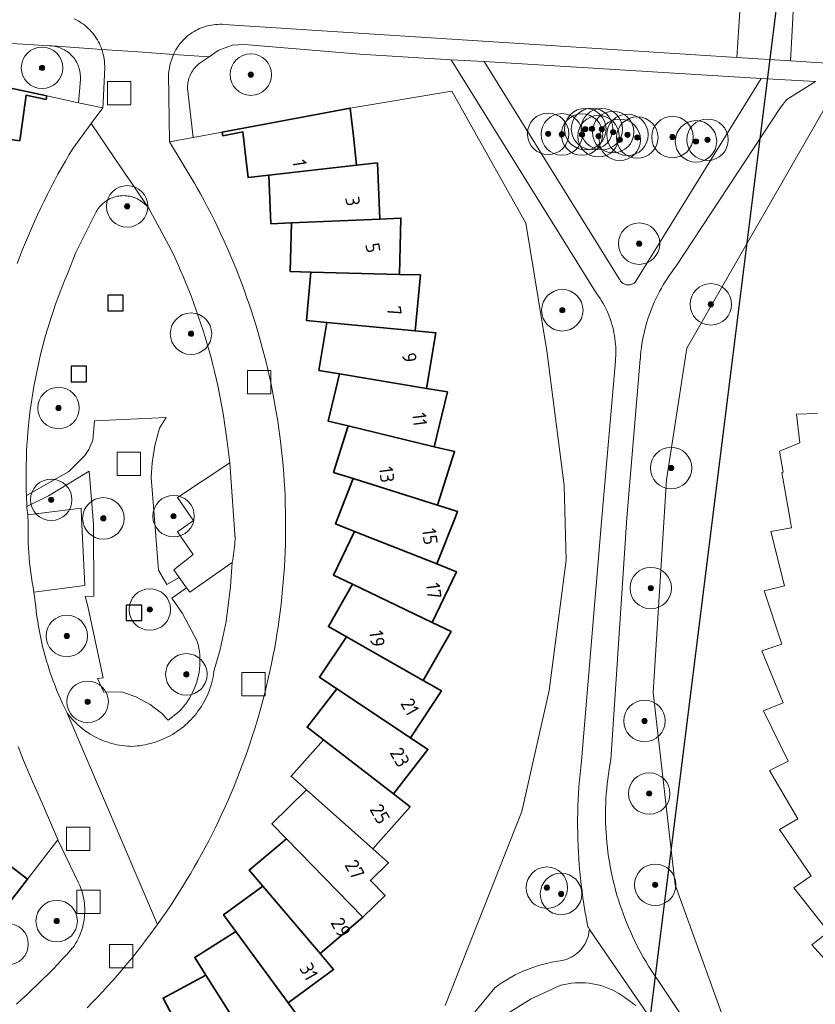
# Model space of a CAD drawing. Extents: x 154222 to 160093, y 456746 to 462495.
# Tile 91 of 254: x 158126 to 158202, y 460703 to 460798. Entities that reach past the tile are written whole.
import ezdxf
from ezdxf.enums import TextEntityAlignment as Align

# ---------------------------------------------------------------- set-up
doc = ezdxf.new("R2010")
doc.units = 0
doc.header["$LTSCALE"] = 0.75
doc.layers.get('0').update_dxf_attribs({"linetype": 'CONTINUOUS'})
doc.layers.get('DEFPOINTS').update_dxf_attribs({"linetype": 'CONTINUOUS'})
for name, color, linetype, lineweight in [('B-XX-GR-BOOM-S', 252, 'CONTINUOUS', 25), ('B-XX-IE-MEUBILAIR_WEGMEUBILAIR-S', 252, 'CONTINUOUS', 25), ('B-XX-OG-BEBOUWING-GV', 6, 'CONTINUOUS', 35), ('B-XX-OG-BEBOUWING-T18', 1, 'CONTINUOUS', 18), ('B-XX-OG-TERREIN_CULTUURSCHEIDING-GV', 252, 'CONTINUOUS', 18), ('B-XX-OG-TERREIN_ERF-GV', 252, 'CONTINUOUS', 18), ('B-XX-OG-TERREIN_ONBEGROEID-GV', 252, 'CONTINUOUS', 18), ('B-XX-RI-GWA_RIOOLPUT-S', 252, 'CONTINUOUS', 25), ('B-XX-VH-VERHARDING_ASFALT-GV', 252, 'CONTINUOUS', 18), ('B-XX-VH-VERHARDING_BETONSTRAATSTEEN-GV', 252, 'CONTINUOUS', 18), ('B-XX-VH-VERHARDING_STRAATBAKSTEEN-GV', 252, 'CONTINUOUS', 18), ('B-XX-VH-VERHARDING_TEGEL-GV', 252, 'CONTINUOUS', 18)]:
    doc.layers.add(name, color=color, linetype=linetype, lineweight=lineweight)
doc.styles.add('NLCS-ISO-M-T18', font='NLCS-ISO.ttf', dxfattribs={"height": 1.8})

# ---------------------------------------------------------------- blocks, each defined once
blk = doc.blocks.new('SRI-PUT_INSPECTIEPUT_RIOOLPUT-SO')
at = {"color": 0, "linetype": 'ByBlock', "lineweight": 18}
blk.add_lwpolyline([(-1.125, -1.125), (1.125, -1.125), (1.125, 1.125), (-1.125, 1.125)], close=True, dxfattribs=at)
blk = doc.blocks.new('SIE-WEG_SPEELTOESTEL-SO')
at = {"flags": 128}
blk.add_lwpolyline([(-0.75, -0.75), (0.75, -0.75), (0.75, 0.75), (-0.75, 0.75)], close=True, dxfattribs=at)
blk = doc.blocks.new('SGR-BOOM_01-SO')
at = {"linetype": 'ByBlock', "lineweight": 18}
h = blk.add_hatch(color=0, dxfattribs=at)
h.dxf.hatch_style = 1
edge = h.paths.add_edge_path()
edge.add_arc((0, 0), 0.25, 0, 360)
at = {"color": 0, "linetype": 'ByBlock', "lineweight": 18}
for radius in [2, 0.25]:
    blk.add_circle((0, 0), radius, dxfattribs=at)

msp = doc.modelspace()

# ---------------------------------------------------------------- linework, layer by layer
at = {"layer": 'B-XX-OG-BEBOUWING-GV'}
for points in [[(158128.209, 460790.708), (158115.921, 460793.299), (158115.547, 460790.616), (158115.162, 460787.824), (158123.616, 460786.653), (158125.597, 460786.378), (158125.821, 460787.98), (158126.205, 460790.764), (158128.134, 460790.359)], [(158157.78, 460786.815), (158157.471, 460789.508), (158145.122, 460787.219), (158145.188, 460786.868), (158147.129, 460787.227), (158147.446, 460784.428), (158147.629, 460782.825), (158149.615, 460783.051), (158158.097, 460784.018)], [(158160.345, 460778.829), (158160.106, 460784.247), (158158.097, 460784.018), (158149.615, 460783.051), (158149.82, 460778.367), (158151.817, 460778.453)], [(158162.226, 460773.492), (158162.367, 460778.917), (158160.345, 460778.829), (158151.817, 460778.453), (158151.695, 460773.766), (158153.694, 460773.713)], [(158162.226, 460773.492), (158153.694, 460773.713), (158153.245, 460769.045), (158155.235, 460768.853), (158163.731, 460768.036), (158164.251, 460773.439)], [(158163.731, 460768.036), (158155.235, 460768.853), (158154.462, 460764.228), (158156.432, 460763.898), (158164.848, 460762.487), (158165.746, 460767.842)], [(158164.848, 460762.487), (158156.432, 460763.898), (158155.336, 460759.339), (158157.279, 460758.87), (158165.576, 460756.873), (158166.847, 460762.152)], [(158165.576, 460756.873), (158157.279, 460758.87), (158155.865, 460754.399), (158157.771, 460753.796), (158165.906, 460751.219), (158165.907, 460751.222), (158167.545, 460756.399)], [(158165.906, 460751.219), (158157.771, 460753.796), (158156.271, 460750), (158156.047, 460749.436), (158157.906, 460748.701), (158165.842, 460745.562), (158167.598, 460750), (158167.839, 460750.61), (158165.907, 460751.222)], [(158165.842, 460745.562), (158157.906, 460748.701), (158155.88, 460744.471), (158157.683, 460743.607), (158165.38, 460739.922), (158167.725, 460744.817)], [(158165.38, 460739.922), (158157.683, 460743.607), (158155.368, 460739.53), (158157.106, 460738.542), (158164.526, 460734.327), (158167.207, 460739.047)], [(158164.526, 460734.327), (158157.106, 460738.542), (158154.51, 460734.638), (158156.176, 460733.53), (158163.282, 460728.806), (158166.286, 460733.327)], [(158163.282, 460728.806), (158156.176, 460733.53), (158153.312, 460729.816), (158154.895, 460728.596), (158161.656, 460723.386), (158164.969, 460727.684)], [(158161.656, 460723.386), (158154.895, 460728.596), (158151.78, 460725.093), (158153.275, 460723.764), (158159.653, 460718.094), (158163.26, 460722.149)], [(158159.653, 460718.094), (158153.275, 460723.764), (158149.922, 460720.486), (158151.319, 460719.057), (158158.701, 460711.504), (158160.847, 460713.601), (158159.43, 460715.05), (158161.167, 460716.747)], [(158158.701, 460711.504), (158151.319, 460719.057), (158147.744, 460716.022), (158149.038, 460714.498), (158154.563, 460707.991)], [(158124.798, 460716.351), (158122.543, 460718.096), (158116.858, 460711.732), (158115.509, 460710.222), (158117.256, 460708.869), (158119.596, 460707.057), (158118.355, 460705.455), (158118.64, 460705.234), (158126.33, 460715.164)], [(158154.563, 460707.991), (158149.038, 460714.498), (158145.26, 460711.721), (158146.444, 460710.11), (158151.498, 460703.232), (158155.873, 460706.447)], [(158151.498, 460703.232), (158146.444, 460710.11), (158142.481, 460707.605), (158143.55, 460705.914), (158148.111, 460698.701), (158152.696, 460701.6)], [(158148.111, 460698.701), (158143.55, 460705.914), (158139.421, 460703.691), (158140.368, 460701.93), (158144.414, 460694.416), (158149.193, 460696.99)]]:
    msp.add_lwpolyline(points, close=True, dxfattribs=at)
at = {"layer": 'B-XX-OG-TERREIN_CULTUURSCHEIDING-GV'}
for points in [[(158115.921, 460793.299), (158128.209, 460790.708), (158131.278, 460790.046), (158131.444, 460792.285), (158131.451, 460792.441), (158131.45, 460792.596), (158131.441, 460792.752), (158131.424, 460792.907), (158131.4, 460793.06), (158131.367, 460793.212), (158131.326, 460793.363), (158131.278, 460793.511), (158131.223, 460793.656), (158131.16, 460793.799), (158131.089, 460793.938), (158131.012, 460794.073), (158130.928, 460794.204), (158130.837, 460794.33), (158130.74, 460794.452), (158130.637, 460794.569), (158130.528, 460794.68), (158130.413, 460794.785), (158130.293, 460794.884), (158130.168, 460794.977), (158130.039, 460795.064), (158129.905, 460795.144), (158129.767, 460795.216), (158129.626, 460795.282), (158129.482, 460795.34), (158129.334, 460795.391), (158129.185, 460795.434), (158129.033, 460795.469), (158128.88, 460795.497), (158128.725, 460795.517), (158128.57, 460795.528), (158128.43, 460795.532), (158095.547, 460797.591)], [(158154.715, 460684.44), (158171.438, 460704.692), (158171.813, 460704.965), (158172.197, 460705.225), (158172.59, 460705.472), (158172.991, 460705.705), (158173.4, 460705.924), (158173.816, 460706.128), (158174.239, 460706.319), (158174.668, 460706.494), (158175.103, 460706.655), (158175.543, 460706.801), (158175.989, 460706.931), (158176.438, 460707.047), (158176.891, 460707.146), (158177.347, 460707.23), (158177.497, 460707.254), (158177.726, 460707.28), (158177.953, 460707.322), (158178.176, 460707.379), (158178.394, 460707.452), (158178.607, 460707.54), (158178.813, 460707.642), (158179.012, 460707.758), (158179.202, 460707.888), (158179.383, 460708.031), (158179.553, 460708.186), (158179.712, 460708.352), (158179.859, 460708.529), (158179.994, 460708.716), (158180.115, 460708.912), (158180.223, 460709.115), (158180.316, 460709.326), (158180.394, 460709.543), (158180.457, 460709.764), (158180.504, 460709.989), (158180.536, 460710.217), (158180.545, 460710.32), (158180.521, 460710.38), (158180.466, 460710.496), (158180.405, 460710.607), (158180.35, 460710.881), (158180.233, 460711.501), (158180.123, 460712.123), (158180.021, 460712.745), (158179.927, 460713.37), (158179.841, 460713.995), (158179.762, 460714.621), (158179.692, 460715.248), (158179.63, 460715.876), (158179.575, 460716.505), (158179.529, 460717.134), (158179.49, 460717.764), (158179.46, 460718.394), (158179.438, 460719.025), (158179.423, 460719.656), (158179.417, 460720.287), (158179.418, 460720.918), (158179.428, 460721.549), (158179.446, 460722.18), (158179.471, 460722.81), (158179.505, 460723.44), (158179.546, 460724.07), (158179.596, 460724.699), (158179.653, 460725.328), (158179.719, 460725.955), (158179.792, 460726.582), (158181.74, 460750), (158183.061, 460765.11), (158183.083, 460765.385), (158183.097, 460765.661), (158183.103, 460765.937), (158183.102, 460766.213), (158183.092, 460766.489), (158183.074, 460766.765), (158183.048, 460767.04), (158183.014, 460767.314), (158182.973, 460767.587), (158182.923, 460767.858), (158182.866, 460768.128), (158182.8, 460768.397), (158182.727, 460768.663), (158182.647, 460768.927), (158182.558, 460769.189), (158182.463, 460769.448), (158182.359, 460769.704), (158182.249, 460769.957), (158182.131, 460770.206), (158182.006, 460770.453), (158181.874, 460770.695), (158181.734, 460770.933), (158181.588, 460771.168), (158181.436, 460771.398), (158181.276, 460771.623), (158181.139, 460771.807), (158167.225, 460794.196), (158158.391, 460794.728), (158147.277, 460795.647), (158146.095, 460795.596), (158144.749, 460795.073), (158143.877, 460794.475), (158142.917, 460793.815), (158142.74, 460793.669), (158142.63, 460793.564), (158142.525, 460793.453), (158142.427, 460793.336), (158142.334, 460793.215), (158142.248, 460793.089), (158142.169, 460792.959), (158142.096, 460792.824), (158142.031, 460792.686), (158141.973, 460792.545), (158141.923, 460792.401), (158141.88, 460792.255), (158141.845, 460792.106), (158141.818, 460791.956), (158141.798, 460791.804), (158141.787, 460791.652), (158141.783, 460791.5), (158141.788, 460791.347), (158141.801, 460791.195), (158141.803, 460791.174), (158142.342, 460786.704), (158145.122, 460787.219), (158157.471, 460789.508), (158167.288, 460791.163), (158174.434, 460778.44), (158176.431, 460766.114), (158178.125, 460753.138), (158178.308, 460745.933), (158176.665, 460733.362), (158174.026, 460721.703), (158166.632, 460702.97)], [(158202.349, 460792.079), (158199.585, 460790.363), (158198.993, 460789.584), (158188.886, 460774.238), (158188.667, 460773.955), (158188.455, 460773.667), (158188.249, 460773.374), (158188.049, 460773.077), (158187.856, 460772.775), (158187.67, 460772.47), (158187.491, 460772.16), (158187.319, 460771.846), (158187.154, 460771.528), (158186.996, 460771.207), (158186.845, 460770.883), (158186.702, 460770.555), (158186.566, 460770.224), (158186.437, 460769.89), (158186.316, 460769.553), (158186.203, 460769.214), (158186.097, 460768.872), (158185.998, 460768.527), (158185.908, 460768.181), (158185.825, 460767.833), (158185.75, 460767.483), (158185.683, 460767.131), (158185.623, 460766.778), (158185.572, 460766.424), (158185.528, 460766.069), (158185.493, 460765.713), (158185.465, 460765.356), (158185.463, 460765.319), (158184.175, 460750), (158182.618, 460726.67), (158182.532, 460726.207), (158182.453, 460725.744), (158182.383, 460725.278), (158182.32, 460724.812), (158182.266, 460724.345), (158182.219, 460723.877), (158182.18, 460723.408), (158182.15, 460722.939), (158182.127, 460722.469), (158182.112, 460721.999), (158182.106, 460721.528), (158182.107, 460721.058), (158182.116, 460720.587), (158182.133, 460720.117), (158182.159, 460719.648), (158182.192, 460719.178), (158182.233, 460718.71), (158182.282, 460718.242), (158182.339, 460717.775), (158182.404, 460717.309), (158182.477, 460716.844), (158182.558, 460716.381), (158182.647, 460715.919), (158182.744, 460715.458), (158182.848, 460715), (158182.96, 460714.543), (158183.08, 460714.088), (158183.208, 460713.635), (158183.343, 460713.185), (158183.486, 460712.736), (158183.637, 460712.291), (158183.795, 460711.848), (158183.96, 460711.407), (158184.133, 460710.97), (158184.314, 460710.535), (158184.502, 460710.104), (158184.697, 460709.676), (158184.899, 460709.251), (158185.109, 460708.83), (158185.326, 460708.413), (158185.55, 460707.999), (158185.78, 460707.589), (158186.018, 460707.183), (158186.263, 460706.781), (158186.514, 460706.384), (158186.773, 460705.99), (158187.037, 460705.602), (158187.108, 460705.5), (158202.393, 460682.644)], [(158204.466, 460681.537), (158194.652, 460698.558), (158188.826, 460714.604), (158186.689, 460733.163), (158187.975, 460753.682), (158189.942, 460766.368), (158203.189, 460789.415)], [(158125.272, 460703.123), (158125.79, 460703.582), (158126.303, 460704.048), (158126.81, 460704.519), (158127.312, 460704.997), (158127.808, 460705.479), (158128.298, 460705.968), (158128.783, 460706.462), (158129.262, 460706.962), (158129.736, 460707.468), (158130.203, 460707.978), (158130.665, 460708.495), (158130.74, 460708.58), (158130.865, 460708.766), (158130.983, 460708.956), (158131.094, 460709.15), (158131.198, 460709.348), (158131.295, 460709.55), (158131.385, 460709.755), (158131.467, 460709.963), (158131.542, 460710.174), (158131.609, 460710.388), (158131.669, 460710.603), (158131.72, 460710.821), (158131.764, 460711.041), (158131.801, 460711.262), (158131.829, 460711.484), (158131.849, 460711.706), (158131.861, 460711.93), (158131.866, 460712.154), (158131.862, 460712.377), (158131.85, 460712.601), (158131.83, 460712.824), (158131.803, 460713.046), (158131.767, 460713.267), (158131.724, 460713.486), (158131.673, 460713.704), (158131.614, 460713.92), (158131.547, 460714.134), (158131.473, 460714.345), (158131.391, 460714.553), (158131.302, 460714.759), (158131.24, 460714.89), (158129.287, 460718.973), (158126.33, 460715.164), (158118.64, 460705.234)], [(158185.017, 460702.987), (158183.966, 460703.755), (158183.688, 460703.951), (158183.401, 460704.133), (158183.106, 460704.302), (158182.803, 460704.457), (158182.177, 460704.723), (158181.856, 460704.834), (158181.529, 460704.93), (158181.199, 460705.01), (158180.865, 460705.074), (158180.528, 460705.123), (158180.19, 460705.156), (158179.85, 460705.173), (158179.51, 460705.174), (158179.171, 460705.159), (158178.832, 460705.128), (158178.495, 460705.08), (158178.161, 460705.018), (158177.83, 460704.939), (158177.793, 460704.93), (158174.939, 460703.631), (158172.81, 460702.306)]]:
    msp.add_lwpolyline(points, dxfattribs=at)
for points in [[(158197.105, 460792.395), (158170.391, 460794.005), (158183.436, 460773.067), (158183.471, 460772.988), (158183.513, 460772.912), (158183.562, 460772.841), (158183.617, 460772.775), (158183.678, 460772.713), (158183.744, 460772.658), (158183.815, 460772.609), (158183.891, 460772.567), (158183.97, 460772.532), (158184.052, 460772.505), (158184.136, 460772.485), (158184.222, 460772.473), (158184.308, 460772.469), (158184.394, 460772.473), (158184.48, 460772.485), (158184.564, 460772.505), (158184.646, 460772.533), (158184.725, 460772.568), (158184.8, 460772.61), (158184.871, 460772.659), (158184.938, 460772.714), (158184.999, 460772.775), (158185.038, 460772.822)], [(158135.759, 460781.081), (158135.604, 460781.085), (158135.449, 460781.08), (158135.294, 460781.068), (158135.14, 460781.048), (158134.987, 460781.02), (158134.836, 460780.984), (158134.687, 460780.941), (158134.54, 460780.889), (158134.396, 460780.831), (158134.256, 460780.765), (158134.119, 460780.692), (158133.986, 460780.611), (158133.857, 460780.525), (158133.733, 460780.431), (158133.614, 460780.332), (158133.5, 460780.226), (158133.392, 460780.115), (158133.289, 460779.998), (158133.193, 460779.876), (158133.103, 460779.749), (158133.02, 460779.618), (158132.965, 460779.522), (158131.02, 460775.6), (158130.198, 460773.558), (158129.954, 460772.975), (158129.717, 460772.389), (158129.488, 460771.8), (158129.266, 460771.208), (158129.052, 460770.613), (158128.845, 460770.016), (158128.646, 460769.416), (158128.454, 460768.813), (158128.27, 460768.209), (158128.094, 460767.602), (158127.926, 460766.992), (158127.765, 460766.381), (158127.612, 460765.768), (158127.466, 460765.152), (158127.329, 460764.536), (158127.199, 460763.917), (158127.077, 460763.297), (158126.963, 460762.675), (158126.857, 460762.052), (158126.759, 460761.427), (158126.669, 460760.802), (158126.586, 460760.175), (158126.512, 460759.547), (158126.445, 460758.918), (158126.387, 460758.289), (158126.336, 460757.659), (158126.294, 460757.028), (158126.259, 460756.397), (158126.233, 460755.766), (158126.214, 460755.134), (158126.203, 460754.502), (158126.201, 460753.87), (158126.206, 460753.237), (158126.219, 460752.605), (158126.234, 460752.173), (158130.337, 460754.495), (158131.867, 460756.019), (158132.262, 460756.599), (158132.637, 460757.504), (158132.81, 460759.365), (158139.727, 460759.683), (158139.063, 460758.669), (158138.619, 460756.987), (158138.373, 460755.324), (158138.288, 460753.897), (158138.556, 460750.303), (158138.977, 460744.958), (158139.795, 460743.589), (158140.992, 460744.258), (158140.46, 460745.01), (158142.34, 460746.49), (158140.8, 460748.65), (158142.349, 460749.74), (158142.172, 460750), (158140.82, 460751.96), (158145.87, 460755.31), (158145.6, 460757.37), (158145.514, 460758.05), (158145.42, 460758.729), (158145.319, 460759.408), (158145.209, 460760.084), (158145.091, 460760.76), (158144.966, 460761.434), (158144.833, 460762.107), (158144.691, 460762.778), (158144.543, 460763.447), (158144.386, 460764.115), (158144.221, 460764.78), (158144.049, 460765.444), (158143.869, 460766.106), (158143.681, 460766.765), (158143.486, 460767.422), (158143.283, 460768.077), (158143.072, 460768.73), (158142.854, 460769.38), (158142.628, 460770.027), (158142.395, 460770.672), (158142.154, 460771.314), (158141.905, 460771.953), (158141.65, 460772.589), (158141.386, 460773.222), (158141.116, 460773.852), (158140.838, 460774.479), (158140.553, 460775.103), (158140.26, 460775.723), (158139.99, 460776.28), (158138.191, 460779.624), (158138.108, 460779.755), (158138.017, 460779.881), (158138.005, 460779.898), (158137.921, 460780.003), (158137.818, 460780.12), (158137.71, 460780.231), (158137.596, 460780.336), (158137.476, 460780.435), (158137.352, 460780.529), (158137.223, 460780.615), (158137.09, 460780.695), (158136.953, 460780.768), (158136.812, 460780.834), (158136.668, 460780.892), (158136.521, 460780.943), (158136.372, 460780.986), (158136.221, 460781.021), (158136.068, 460781.049), (158135.914, 460781.069)], [(158132.707, 460749.393), (158132.288, 460754.522), (158128.379, 460752.121), (158126.284, 460751.091), (158126.292, 460750.956), (158126.39, 460750.299), (158131.51, 460750.96), (158131.556, 460750), (158131.87, 460743.5), (158126.97, 460742.84), (158127.14, 460741.45), (158127.196, 460740.966), (158127.259, 460740.483), (158127.331, 460740), (158127.41, 460739.52), (158127.497, 460739.04), (158127.592, 460738.562), (158127.695, 460738.086), (158127.806, 460737.611), (158127.925, 460737.138), (158128.051, 460736.668), (158128.185, 460736.199), (158128.327, 460735.733), (158128.476, 460735.269), (158128.633, 460734.807), (158128.797, 460734.348), (158128.969, 460733.892), (158129.149, 460733.439), (158129.335, 460732.989), (158129.53, 460732.542), (158129.731, 460732.098), (158129.94, 460731.658), (158130.156, 460731.221), (158130.178, 460731.177), (158130.332, 460730.977), (158130.493, 460730.782), (158130.659, 460730.592), (158130.832, 460730.408), (158131.01, 460730.229), (158131.194, 460730.056), (158131.383, 460729.888), (158131.578, 460729.727), (158131.777, 460729.572), (158131.981, 460729.424), (158132.19, 460729.281), (158132.404, 460729.146), (158132.621, 460729.018), (158132.842, 460728.896), (158133.068, 460728.782), (158133.296, 460728.674), (158133.528, 460728.574), (158133.763, 460728.481), (158134.001, 460728.396), (158134.241, 460728.319), (158134.484, 460728.249), (158134.729, 460728.187), (158134.975, 460728.132), (158135.224, 460728.086), (158135.473, 460728.047), (158135.724, 460728.016), (158135.976, 460727.994), (158136.228, 460727.979), (158136.405, 460727.973), (158136.663, 460727.987), (158136.92, 460728.009), (158137.176, 460728.038), (158137.431, 460728.076), (158137.685, 460728.122), (158137.937, 460728.175), (158138.188, 460728.237), (158138.437, 460728.306), (158138.683, 460728.382), (158138.927, 460728.467), (158139.168, 460728.558), (158139.406, 460728.658), (158139.641, 460728.764), (158139.872, 460728.878), (158140.1, 460728.999), (158140.324, 460729.127), (158140.544, 460729.262), (158140.76, 460729.403), (158140.971, 460729.552), (158141.177, 460729.706), (158141.379, 460729.867), (158141.576, 460730.034), (158141.767, 460730.207), (158141.953, 460730.387), (158142.133, 460730.571), (158142.307, 460730.761), (158142.475, 460730.957), (158142.637, 460731.157), (158142.793, 460731.363), (158142.943, 460731.573), (158143.085, 460731.788), (158143.222, 460732.007), (158143.351, 460732.231), (158143.473, 460732.458), (158143.588, 460732.689), (158143.696, 460732.923), (158143.797, 460733.161), (158143.89, 460733.401), (158143.976, 460733.644), (158144.054, 460733.89), (158144.124, 460734.138), (158144.187, 460734.389), (158144.242, 460734.641), (158144.289, 460734.894), (158144.328, 460735.149), (158144.35, 460735.32), (158144.92, 460737.32), (158145.52, 460740), (158145.92, 460743.38), (158146.09, 460745.71), (158142, 460742.83), (158141.692, 460743.266), (158140.266, 460742.268), (158141.306, 460740.777), (158142.727, 460738.109), (158142.809, 460737.786), (158142.875, 460737.458), (158142.926, 460737.128), (158142.961, 460736.795), (158142.98, 460736.462), (158142.983, 460736.128), (158142.969, 460735.794), (158142.94, 460735.461), (158142.895, 460735.13), (158142.834, 460734.802), (158142.758, 460734.476), (158142.666, 460734.155), (158142.559, 460733.839), (158142.437, 460733.527), (158142.3, 460733.223), (158142.148, 460732.925), (158141.983, 460732.635), (158141.804, 460732.353), (158141.611, 460732.08), (158141.406, 460731.816), (158141.188, 460731.562), (158140.967, 460731.328), (158139.905, 460730.492), (158139.288, 460731.158), (158138.164, 460732.021), (158136.806, 460732.737), (158135.449, 460733.237), (158133.697, 460733.212), (158133.096, 460734.51), (158133.655, 460734.567), (158132.144, 460741.623), (158131.906, 460742.417), (158132.755, 460742.457)]]:
    msp.add_lwpolyline(points, close=True, dxfattribs=at)
at = {"layer": 'B-XX-OG-TERREIN_ERF-GV'}
for points in [[(158125.351, 460774.548), (158125.609, 460775.228), (158125.876, 460775.906), (158126.149, 460776.58), (158126.43, 460777.252), (158126.718, 460777.92), (158127.014, 460778.585), (158127.316, 460779.247), (158127.626, 460779.905), (158127.944, 460780.56), (158128.268, 460781.211), (158128.6, 460781.859), (158128.938, 460782.503), (158129.284, 460783.144), (158129.637, 460783.78), (158129.997, 460784.413), (158130.363, 460785.041), (158130.737, 460785.666), (158132.483, 460788.027), (158133.604, 460789.542), (158131.278, 460790.046), (158128.209, 460790.708), (158128.134, 460790.359), (158126.205, 460790.764), (158125.821, 460787.98), (158125.597, 460786.378), (158123.616, 460786.653)], [(158166.632, 460702.97), (158174.026, 460721.703), (158176.665, 460733.362), (158178.308, 460745.933), (158178.125, 460753.138), (158176.431, 460766.114), (158174.434, 460778.44), (158167.288, 460791.163), (158157.471, 460789.508), (158157.78, 460786.815), (158158.097, 460784.018), (158160.106, 460784.247), (158160.345, 460778.829), (158162.367, 460778.917), (158162.226, 460773.492), (158164.251, 460773.439), (158163.731, 460768.036), (158165.746, 460767.842), (158164.848, 460762.487), (158166.847, 460762.152), (158165.576, 460756.873), (158167.545, 460756.399), (158165.907, 460751.222), (158167.839, 460750.61), (158167.598, 460750), (158165.842, 460745.562), (158167.725, 460744.817), (158165.38, 460739.922), (158167.207, 460739.047), (158164.526, 460734.327), (158166.286, 460733.327), (158163.282, 460728.806), (158164.969, 460727.684), (158161.656, 460723.386), (158163.26, 460722.149), (158159.653, 460718.094), (158161.167, 460716.747), (158159.43, 460715.05), (158160.847, 460713.601), (158158.701, 460711.504), (158154.563, 460707.991), (158155.873, 460706.447), (158151.498, 460703.232), (158152.696, 460701.6)], [(158203.189, 460789.415), (158189.942, 460766.368), (158187.975, 460753.682), (158186.689, 460733.163), (158188.826, 460714.604), (158194.652, 460698.558), (158204.466, 460681.537)], [(158140.368, 460701.93), (158139.421, 460703.691), (158143.55, 460705.914), (158142.481, 460707.605), (158146.444, 460710.11), (158145.26, 460711.721), (158149.038, 460714.498), (158147.744, 460716.022), (158151.319, 460719.057), (158149.922, 460720.486), (158153.275, 460723.764), (158151.78, 460725.093), (158154.895, 460728.596), (158153.312, 460729.816), (158156.176, 460733.53), (158154.51, 460734.638), (158157.106, 460738.542), (158155.368, 460739.53), (158157.683, 460743.607), (158155.88, 460744.471), (158157.906, 460748.701), (158156.047, 460749.436), (158156.271, 460750), (158157.771, 460753.796), (158155.865, 460754.399), (158157.279, 460758.87), (158155.336, 460759.339), (158156.432, 460763.898), (158154.462, 460764.228), (158155.235, 460768.853), (158153.245, 460769.045), (158153.694, 460773.713), (158151.695, 460773.766), (158151.817, 460778.453), (158149.82, 460778.367), (158149.615, 460783.051), (158147.629, 460782.825), (158147.446, 460784.428), (158147.129, 460787.227), (158145.188, 460786.868), (158145.122, 460787.219), (158142.342, 460786.704), (158140.041, 460786.277), (158142.474, 460782.237), (158142.674, 460781.885), (158143.029, 460781.25), (158143.377, 460780.611), (158143.717, 460779.968), (158144.051, 460779.322), (158144.377, 460778.672), (158144.697, 460778.018), (158145.009, 460777.361), (158145.313, 460776.701), (158145.611, 460776.037), (158145.901, 460775.37), (158146.184, 460774.7), (158146.459, 460774.026), (158146.727, 460773.35), (158146.988, 460772.671), (158147.241, 460771.989), (158147.487, 460771.304), (158147.725, 460770.617), (158147.955, 460769.927), (158148.178, 460769.234), (158148.393, 460768.54), (158148.601, 460767.842), (158148.801, 460767.143), (158148.993, 460766.441), (158149.177, 460765.738), (158149.354, 460765.032), (158149.523, 460764.325), (158149.684, 460763.615), (158149.837, 460762.904), (158149.983, 460762.192), (158150.12, 460761.477), (158150.25, 460760.762), (158150.372, 460760.044), (158150.486, 460759.326), (158150.592, 460758.606), (158150.69, 460757.885), (158150.781, 460757.164), (158150.863, 460756.441), (158150.937, 460755.717), (158151.004, 460754.993), (158151.062, 460754.268), (158151.113, 460753.542), (158151.155, 460752.816), (158151.19, 460752.089), (158151.216, 460751.363), (158151.234, 460750.635), (158151.244, 460750), (158151.247, 460749.656), (158151.247, 460748.929), (158151.239, 460748.202), (158151.223, 460747.475), (158151.199, 460746.748), (158151.167, 460746.022), (158151.127, 460745.296), (158151.079, 460744.57), (158151.023, 460743.845), (158150.959, 460743.121), (158150.887, 460742.398), (158150.808, 460741.675), (158150.72, 460740.953), (158150.624, 460740.232), (158150.521, 460739.513), (158150.409, 460738.794), (158150.29, 460738.077), (158150.162, 460737.361), (158150.027, 460736.647), (158149.884, 460735.934), (158149.733, 460735.223), (158149.574, 460734.513), (158149.408, 460733.805), (158149.234, 460733.1), (158149.052, 460732.396), (158148.862, 460731.694), (158148.664, 460730.994), (158148.459, 460730.296), (158148.247, 460729.601), (158148.026, 460728.908), (158147.798, 460728.218), (158147.562, 460727.53), (158147.319, 460726.845), (158147.068, 460726.162), (158146.81, 460725.483), (158146.545, 460724.806), (158146.271, 460724.132), (158145.991, 460723.461), (158145.703, 460722.794), (158145.408, 460722.129), (158145.105, 460721.468), (158144.796, 460720.81), (158144.479, 460720.156), (158144.155, 460719.505), (158143.823, 460718.858), (158143.485, 460718.214), (158143.139, 460717.574), (158142.787, 460716.938), (158142.427, 460716.306), (158142.061, 460715.678), (158141.688, 460715.054), (158141.308, 460714.435), (158140.921, 460713.819), (158140.527, 460713.208), (158140.127, 460712.601), (158139.72, 460711.998), (158139.306, 460711.4), (158138.886, 460710.807), (158138.674, 460710.512), (158138.244, 460709.925), (158137.807, 460709.343), (158137.365, 460708.766), (158136.916, 460708.193), (158136.46, 460707.626), (158135.999, 460707.064), (158135.531, 460706.506), (158135.057, 460705.954), (158134.578, 460705.407), (158134.092, 460704.866), (158133.6, 460704.33), (158133.102, 460703.799), (158132.599, 460703.274), (158132.09, 460702.754)], [(158205.65, 460704.813), (158202.016, 460708.83), (158203.606, 460710.078), (158200.262, 460714.338), (158201.935, 460715.472), (158198.897, 460719.955), (158200.644, 460720.968), (158197.926, 460725.652), (158199.74, 460726.542), (158197.355, 460731.405), (158199.229, 460732.167), (158197.188, 460737.187), (158199.109, 460737.815), (158197.426, 460742.963), (158199.386, 460743.455), (158198.067, 460748.707), (158200.057, 460749.061), (158199.891, 460750), (158199.109, 460754.393), (158199.228, 460754.406), (158198.902, 460756.44), (158200.835, 460757.259), (158200.544, 460759.994), (158202.565, 460760.067)], [(158124.798, 460716.351), (158126.33, 460715.164), (158129.287, 460718.973), (158129.284, 460718.979), (158127.331, 460723.459), (158127.116, 460723.926), (158126.818, 460724.59), (158126.527, 460725.257), (158126.244, 460725.928), (158125.968, 460726.601), (158125.699, 460727.278), (158125.438, 460727.957)]]:
    msp.add_lwpolyline(points, dxfattribs=at)
at = {"layer": 'B-XX-OG-TERREIN_ONBEGROEID-GV'}
msp.add_lwpolyline([(158139.063, 460758.669), (158139.727, 460759.683), (158132.81, 460759.365), (158132.637, 460757.504), (158132.262, 460756.599), (158131.867, 460756.019), (158130.337, 460754.495), (158126.234, 460752.173), (158126.241, 460751.974), (158126.27, 460751.342), (158126.284, 460751.091), (158128.379, 460752.121), (158132.288, 460754.522), (158132.707, 460749.393), (158132.755, 460742.457), (158131.906, 460742.417), (158132.144, 460741.623), (158133.655, 460734.567), (158133.096, 460734.51), (158133.697, 460733.212), (158135.449, 460733.237), (158136.806, 460732.737), (158138.164, 460732.021), (158139.288, 460731.158), (158139.905, 460730.492), (158140.967, 460731.328), (158141.188, 460731.562), (158141.406, 460731.816), (158141.611, 460732.08), (158141.804, 460732.353), (158141.983, 460732.635), (158142.148, 460732.925), (158142.3, 460733.223), (158142.437, 460733.527), (158142.559, 460733.839), (158142.666, 460734.155), (158142.758, 460734.476), (158142.834, 460734.802), (158142.895, 460735.13), (158142.94, 460735.461), (158142.969, 460735.794), (158142.983, 460736.128), (158142.98, 460736.462), (158142.961, 460736.795), (158142.926, 460737.128), (158142.875, 460737.458), (158142.809, 460737.786), (158142.727, 460738.109), (158141.306, 460740.777), (158140.266, 460742.268), (158141.692, 460743.266), (158140.992, 460744.258), (158139.795, 460743.589), (158138.977, 460744.958), (158138.556, 460750.303), (158138.288, 460753.897), (158138.373, 460755.324), (158138.619, 460756.987)], close=True, dxfattribs=at)
at = {"layer": 'B-XX-VH-VERHARDING_ASFALT-GV'}
for points in [[(158202.393, 460682.644), (158187.108, 460705.5), (158187.037, 460705.602), (158186.773, 460705.99), (158186.514, 460706.384), (158186.263, 460706.781), (158186.018, 460707.183), (158185.78, 460707.589), (158185.55, 460707.999), (158185.326, 460708.413), (158185.109, 460708.83), (158184.899, 460709.251), (158184.697, 460709.676), (158184.502, 460710.104), (158184.314, 460710.535), (158184.133, 460710.97), (158183.96, 460711.407), (158183.795, 460711.848), (158183.637, 460712.291), (158183.486, 460712.736), (158183.343, 460713.185), (158183.208, 460713.635), (158183.08, 460714.088), (158182.96, 460714.543), (158182.848, 460715), (158182.744, 460715.458), (158182.647, 460715.919), (158182.558, 460716.381), (158182.477, 460716.844), (158182.404, 460717.309), (158182.339, 460717.775), (158182.282, 460718.242), (158182.233, 460718.71), (158182.192, 460719.178), (158182.159, 460719.648), (158182.133, 460720.117), (158182.116, 460720.587), (158182.107, 460721.058), (158182.106, 460721.528), (158182.112, 460721.999), (158182.127, 460722.469), (158182.15, 460722.939), (158182.18, 460723.408), (158182.219, 460723.877), (158182.266, 460724.345), (158182.32, 460724.812), (158182.383, 460725.278), (158182.453, 460725.744), (158182.532, 460726.207), (158182.618, 460726.67), (158184.175, 460750), (158185.463, 460765.319), (158185.465, 460765.356), (158185.493, 460765.713), (158185.528, 460766.069), (158185.572, 460766.424), (158185.623, 460766.778), (158185.683, 460767.131), (158185.75, 460767.483), (158185.825, 460767.833), (158185.908, 460768.181), (158185.998, 460768.527), (158186.097, 460768.872), (158186.203, 460769.214), (158186.316, 460769.553), (158186.437, 460769.89), (158186.566, 460770.224), (158186.702, 460770.555), (158186.845, 460770.883), (158186.996, 460771.207), (158187.154, 460771.528), (158187.319, 460771.846), (158187.491, 460772.16), (158187.67, 460772.47), (158187.856, 460772.775), (158188.049, 460773.077), (158188.249, 460773.374), (158188.455, 460773.667), (158188.667, 460773.955), (158188.886, 460774.238), (158198.993, 460789.584), (158199.585, 460790.363), (158202.349, 460792.079), (158197.105, 460792.395), (158185.038, 460772.822), (158184.999, 460772.775), (158184.938, 460772.714), (158184.871, 460772.659), (158184.8, 460772.61), (158184.725, 460772.568), (158184.646, 460772.533), (158184.564, 460772.505), (158184.48, 460772.485), (158184.394, 460772.473), (158184.308, 460772.469), (158184.222, 460772.473), (158184.136, 460772.485), (158184.052, 460772.505), (158183.97, 460772.532), (158183.891, 460772.567), (158183.815, 460772.609), (158183.744, 460772.658), (158183.678, 460772.713), (158183.617, 460772.775), (158183.562, 460772.841), (158183.513, 460772.912), (158183.471, 460772.988), (158183.436, 460773.067), (158170.391, 460794.005), (158167.225, 460794.196), (158181.139, 460771.807), (158181.276, 460771.623), (158181.436, 460771.398), (158181.588, 460771.168), (158181.734, 460770.933), (158181.874, 460770.695), (158182.006, 460770.453), (158182.131, 460770.206), (158182.249, 460769.957), (158182.359, 460769.704), (158182.463, 460769.448), (158182.558, 460769.189), (158182.647, 460768.927), (158182.727, 460768.663), (158182.8, 460768.397), (158182.866, 460768.128), (158182.923, 460767.858), (158182.973, 460767.587), (158183.014, 460767.314), (158183.048, 460767.04), (158183.074, 460766.765), (158183.092, 460766.489), (158183.102, 460766.213), (158183.103, 460765.937), (158183.097, 460765.661), (158183.083, 460765.385), (158183.061, 460765.11), (158181.74, 460750), (158179.792, 460726.582), (158179.719, 460725.955), (158179.653, 460725.328), (158179.596, 460724.699), (158179.546, 460724.07), (158179.505, 460723.44), (158179.471, 460722.81), (158179.446, 460722.18), (158179.428, 460721.549), (158179.418, 460720.918), (158179.417, 460720.287), (158179.423, 460719.656), (158179.438, 460719.025), (158179.46, 460718.394), (158179.49, 460717.764), (158179.529, 460717.134), (158179.575, 460716.505), (158179.63, 460715.876), (158179.692, 460715.248), (158179.762, 460714.621), (158179.841, 460713.995), (158179.927, 460713.37), (158180.021, 460712.745), (158180.123, 460712.123), (158180.233, 460711.501), (158180.35, 460710.881), (158180.405, 460710.607), (158180.466, 460710.496), (158180.521, 460710.38), (158180.545, 460710.32), (158186.549, 460701.598)], [(158186.549, 460701.598), (158180.545, 460710.32), (158180.536, 460710.217), (158180.504, 460709.989), (158180.457, 460709.764), (158180.394, 460709.543), (158180.316, 460709.326), (158180.223, 460709.115), (158180.115, 460708.912), (158179.994, 460708.716), (158179.859, 460708.529), (158179.712, 460708.352), (158179.553, 460708.186), (158179.383, 460708.031), (158179.202, 460707.888), (158179.012, 460707.758), (158178.813, 460707.642), (158178.607, 460707.54), (158178.394, 460707.452), (158178.176, 460707.379), (158177.953, 460707.322), (158177.726, 460707.28), (158177.497, 460707.254), (158177.347, 460707.23), (158176.891, 460707.146), (158176.438, 460707.047), (158175.989, 460706.931), (158175.543, 460706.801), (158175.103, 460706.655), (158174.668, 460706.494), (158174.239, 460706.319), (158173.816, 460706.128), (158173.4, 460705.924), (158172.991, 460705.705), (158172.59, 460705.472), (158172.197, 460705.225), (158171.813, 460704.965), (158171.438, 460704.692), (158154.715, 460684.44)], [(158172.81, 460702.306), (158174.939, 460703.631), (158177.793, 460704.93), (158177.83, 460704.939), (158178.161, 460705.018), (158178.495, 460705.08), (158178.832, 460705.128), (158179.171, 460705.159), (158179.51, 460705.174), (158179.85, 460705.173), (158180.19, 460705.156), (158180.528, 460705.123), (158180.865, 460705.074), (158181.199, 460705.01), (158181.529, 460704.93), (158181.856, 460704.834), (158182.177, 460704.723), (158182.803, 460704.457), (158183.106, 460704.302), (158183.401, 460704.133), (158183.688, 460703.951), (158183.966, 460703.755), (158185.017, 460702.987)]]:
    msp.add_lwpolyline(points, dxfattribs=at)
at = {"layer": 'B-XX-VH-VERHARDING_BETONSTRAATSTEEN-GV'}
msp.add_lwpolyline([(158130.863, 460798.137), (158131.044, 460798.045), (158131.223, 460797.947), (158131.397, 460797.841), (158131.567, 460797.729), (158131.732, 460797.61), (158131.893, 460797.485), (158132.048, 460797.354), (158132.199, 460797.216), (158132.343, 460797.073), (158132.483, 460796.924), (158132.616, 460796.77), (158132.742, 460796.611), (158132.863, 460796.447), (158132.977, 460796.278), (158133.084, 460796.105), (158133.185, 460795.928), (158133.278, 460795.747), (158133.365, 460795.562), (158133.444, 460795.375), (158133.515, 460795.184), (158137.032, 460794.943), (158140.418, 460794.712), (158140.642, 460795.14), (158140.906, 460795.544), (158140.938, 460795.587), (158141.06, 460795.745), (158141.188, 460795.899), (158141.323, 460796.047), (158141.463, 460796.189), (158141.609, 460796.326), (158141.76, 460796.457), (158141.917, 460796.582), (158142.078, 460796.7), (158142.244, 460796.812), (158142.414, 460796.917), (158142.588, 460797.015), (158142.766, 460797.106), (158142.948, 460797.19), (158143.133, 460797.267), (158143.321, 460797.336), (158143.511, 460797.398), (158143.703, 460797.452), (158143.898, 460797.498), (158144.094, 460797.536), (158144.292, 460797.567), (158144.491, 460797.589), (158144.69, 460797.604), (158144.89, 460797.611), (158145.09, 460797.609), (158145.29, 460797.6), (158194.781, 460794.42), (158194.972, 460797.352), (158195.174, 460800.462)], dxfattribs=at)
msp.add_lwpolyline([(158197.485, 460800.315), (158195.174, 460800.462), (158194.972, 460797.352), (158194.781, 460794.42), (158199.94, 460794.088), (158200.096, 460797.021), (158200.262, 460800.139)], close=True, dxfattribs=at)
at = {"layer": 'B-XX-VH-VERHARDING_STRAATBAKSTEEN-GV'}
for points in [[(158137.032, 460794.943), (158133.515, 460795.184), (158133.735, 460794.339), (158133.81, 460793.47), (158133.63, 460790.042), (158133.604, 460789.542), (158132.483, 460788.027), (158134.773, 460784.656), (158138.005, 460779.898), (158138.017, 460779.881), (158138.108, 460779.755), (158138.191, 460779.624), (158139.99, 460776.28), (158140.26, 460775.723), (158140.553, 460775.103), (158140.838, 460774.479), (158141.116, 460773.852), (158141.386, 460773.222), (158141.65, 460772.589), (158141.905, 460771.953), (158142.154, 460771.314), (158142.395, 460770.672), (158142.628, 460770.027), (158142.854, 460769.38), (158143.072, 460768.73), (158143.283, 460768.077), (158143.486, 460767.422), (158143.681, 460766.765), (158143.869, 460766.106), (158144.049, 460765.444), (158144.221, 460764.78), (158144.386, 460764.115), (158144.543, 460763.447), (158144.691, 460762.778), (158144.833, 460762.107), (158144.966, 460761.434), (158145.091, 460760.76), (158145.209, 460760.084), (158145.319, 460759.408), (158145.42, 460758.729), (158145.514, 460758.05), (158145.6, 460757.37), (158145.87, 460755.31), (158146.368, 460747.952), (158146.355, 460747.701), (158146.338, 460747.45), (158146.316, 460747.2), (158146.289, 460746.95), (158146.258, 460746.701), (158146.223, 460746.452), (158146.183, 460746.204), (158146.139, 460745.957), (158146.09, 460745.71), (158145.92, 460743.38), (158145.52, 460740), (158144.92, 460737.32), (158144.35, 460735.32), (158144.328, 460735.149), (158144.289, 460734.894), (158144.242, 460734.641), (158144.187, 460734.389), (158144.124, 460734.138), (158144.054, 460733.89), (158143.976, 460733.644), (158143.89, 460733.401), (158143.797, 460733.161), (158143.696, 460732.923), (158143.588, 460732.689), (158143.473, 460732.458), (158143.351, 460732.231), (158143.222, 460732.007), (158143.085, 460731.788), (158142.943, 460731.573), (158142.793, 460731.363), (158142.637, 460731.157), (158142.475, 460730.957), (158142.307, 460730.761), (158142.133, 460730.571), (158141.953, 460730.387), (158141.767, 460730.207), (158141.576, 460730.034), (158141.379, 460729.867), (158141.177, 460729.706), (158140.971, 460729.552), (158140.76, 460729.403), (158140.544, 460729.262), (158140.324, 460729.127), (158140.1, 460728.999), (158139.872, 460728.878), (158139.641, 460728.764), (158139.406, 460728.658), (158139.168, 460728.558), (158138.927, 460728.467), (158138.683, 460728.382), (158138.437, 460728.306), (158138.188, 460728.237), (158137.937, 460728.175), (158137.685, 460728.122), (158137.431, 460728.076), (158137.176, 460728.038), (158136.92, 460728.009), (158136.663, 460727.987), (158136.405, 460727.973), (158136.228, 460727.979), (158135.976, 460727.994), (158135.724, 460728.016), (158135.473, 460728.047), (158135.224, 460728.086), (158134.975, 460728.132), (158134.729, 460728.187), (158134.484, 460728.249), (158134.241, 460728.319), (158134.001, 460728.396), (158133.763, 460728.481), (158133.528, 460728.574), (158133.296, 460728.674), (158133.068, 460728.782), (158132.842, 460728.896), (158132.621, 460729.018), (158132.404, 460729.146), (158132.19, 460729.281), (158131.981, 460729.424), (158131.777, 460729.572), (158131.578, 460729.727), (158131.383, 460729.888), (158131.194, 460730.056), (158131.01, 460730.229), (158130.832, 460730.408), (158130.659, 460730.592), (158130.493, 460730.782), (158130.332, 460730.977), (158130.178, 460731.177), (158138.886, 460710.807), (158139.306, 460711.4), (158139.72, 460711.998), (158140.127, 460712.601), (158140.527, 460713.208), (158140.921, 460713.819), (158141.308, 460714.435), (158141.688, 460715.054), (158142.061, 460715.678), (158142.427, 460716.306), (158142.787, 460716.938), (158143.139, 460717.574), (158143.485, 460718.214), (158143.823, 460718.858), (158144.155, 460719.505), (158144.479, 460720.156), (158144.796, 460720.81), (158145.105, 460721.468), (158145.408, 460722.129), (158145.703, 460722.794), (158145.991, 460723.461), (158146.271, 460724.132), (158146.545, 460724.806), (158146.81, 460725.483), (158147.068, 460726.162), (158147.319, 460726.845), (158147.562, 460727.53), (158147.798, 460728.218), (158148.026, 460728.908), (158148.247, 460729.601), (158148.459, 460730.296), (158148.664, 460730.994), (158148.862, 460731.694), (158149.052, 460732.396), (158149.234, 460733.1), (158149.408, 460733.805), (158149.574, 460734.513), (158149.733, 460735.223), (158149.884, 460735.934), (158150.027, 460736.647), (158150.162, 460737.361), (158150.29, 460738.077), (158150.409, 460738.794), (158150.521, 460739.513), (158150.624, 460740.232), (158150.72, 460740.953), (158150.808, 460741.675), (158150.887, 460742.398), (158150.959, 460743.121), (158151.023, 460743.845), (158151.079, 460744.57), (158151.127, 460745.296), (158151.167, 460746.022), (158151.199, 460746.748), (158151.223, 460747.475), (158151.239, 460748.202), (158151.247, 460748.929), (158151.247, 460749.656), (158151.244, 460750), (158151.234, 460750.635), (158151.216, 460751.363), (158151.19, 460752.089), (158151.155, 460752.816), (158151.113, 460753.542), (158151.062, 460754.268), (158151.004, 460754.993), (158150.937, 460755.717), (158150.863, 460756.441), (158150.781, 460757.164), (158150.69, 460757.885), (158150.592, 460758.606), (158150.486, 460759.326), (158150.372, 460760.044), (158150.25, 460760.762), (158150.12, 460761.477), (158149.983, 460762.192), (158149.837, 460762.904), (158149.684, 460763.615), (158149.523, 460764.325), (158149.354, 460765.032), (158149.177, 460765.738), (158148.993, 460766.441), (158148.801, 460767.143), (158148.601, 460767.842), (158148.393, 460768.54), (158148.178, 460769.234), (158147.955, 460769.927), (158147.725, 460770.617), (158147.487, 460771.304), (158147.241, 460771.989), (158146.988, 460772.671), (158146.727, 460773.35), (158146.459, 460774.026), (158146.184, 460774.7), (158145.901, 460775.37), (158145.611, 460776.037), (158145.313, 460776.701), (158145.009, 460777.361), (158144.697, 460778.018), (158144.377, 460778.672), (158144.051, 460779.322), (158143.717, 460779.968), (158143.377, 460780.611), (158143.029, 460781.25), (158142.674, 460781.885), (158142.474, 460782.237), (158140.041, 460786.277), (158139.96, 460792.85), (158140.099, 460793.803), (158140.418, 460794.712)], [(158146.368, 460747.952), (158145.87, 460755.31), (158140.82, 460751.96), (158142.172, 460750), (158142.349, 460749.74), (158140.8, 460748.65), (158142.34, 460746.49), (158140.46, 460745.01), (158140.992, 460744.258), (158141.692, 460743.266), (158142, 460742.83), (158146.09, 460745.71), (158146.139, 460745.957), (158146.183, 460746.204), (158146.223, 460746.452), (158146.258, 460746.701), (158146.289, 460746.95), (158146.316, 460747.2), (158146.338, 460747.45), (158146.355, 460747.701)], [(158131.556, 460750), (158131.51, 460750.96), (158126.39, 460750.299), (158126.421, 460749.52), (158126.407, 460749.04), (158126.402, 460748.56), (158126.405, 460748.08), (158126.415, 460747.601), (158126.434, 460747.121), (158126.462, 460746.642), (158126.497, 460746.163), (158126.54, 460745.686), (158126.591, 460745.209), (158126.651, 460744.732), (158126.719, 460744.257), (158126.795, 460743.784), (158126.878, 460743.311), (158126.97, 460742.84), (158131.87, 460743.5)]]:
    msp.add_lwpolyline(points, close=True, dxfattribs=at)
for points in [[(158132.09, 460702.754), (158132.599, 460703.274), (158133.102, 460703.799), (158133.6, 460704.33), (158134.092, 460704.866), (158134.578, 460705.407), (158135.057, 460705.954), (158135.531, 460706.506), (158135.999, 460707.064), (158136.46, 460707.626), (158136.916, 460708.193), (158137.365, 460708.766), (158137.807, 460709.343), (158138.244, 460709.925), (158138.674, 460710.512), (158138.886, 460710.807), (158130.178, 460731.177), (158130.156, 460731.221), (158129.94, 460731.658), (158129.731, 460732.098), (158129.53, 460732.542), (158129.335, 460732.989), (158129.149, 460733.439), (158128.969, 460733.892), (158128.797, 460734.348), (158128.633, 460734.807), (158128.476, 460735.269), (158128.327, 460735.733), (158128.185, 460736.199), (158128.051, 460736.668), (158127.925, 460737.138), (158127.806, 460737.611), (158127.695, 460738.086), (158127.592, 460738.562), (158127.497, 460739.04), (158127.41, 460739.52), (158127.331, 460740), (158127.259, 460740.483), (158127.196, 460740.966), (158127.14, 460741.45), (158126.97, 460742.84), (158126.878, 460743.311), (158126.795, 460743.784), (158126.719, 460744.257), (158126.651, 460744.732), (158126.591, 460745.209), (158126.54, 460745.686), (158126.497, 460746.163), (158126.462, 460746.642), (158126.434, 460747.121), (158126.415, 460747.601), (158126.405, 460748.08), (158126.402, 460748.56), (158126.407, 460749.04), (158126.421, 460749.52), (158126.39, 460750.299), (158126.292, 460750.956), (158126.284, 460751.091), (158126.27, 460751.342), (158126.241, 460751.974), (158126.234, 460752.173), (158126.219, 460752.605), (158126.206, 460753.237), (158126.201, 460753.87), (158126.203, 460754.502), (158126.214, 460755.134), (158126.233, 460755.766), (158126.259, 460756.397), (158126.294, 460757.028), (158126.336, 460757.659), (158126.387, 460758.289), (158126.445, 460758.918), (158126.512, 460759.547), (158126.586, 460760.175), (158126.669, 460760.802), (158126.759, 460761.427), (158126.857, 460762.052), (158126.963, 460762.675), (158127.077, 460763.297), (158127.199, 460763.917), (158127.329, 460764.536), (158127.466, 460765.152), (158127.612, 460765.768), (158127.765, 460766.381), (158127.926, 460766.992), (158128.094, 460767.602), (158128.27, 460768.209), (158128.454, 460768.813), (158128.646, 460769.416), (158128.845, 460770.016), (158129.052, 460770.613), (158129.266, 460771.208), (158129.488, 460771.8), (158129.717, 460772.389), (158129.954, 460772.975), (158130.198, 460773.558), (158131.02, 460775.6), (158132.965, 460779.522), (158133.02, 460779.618), (158133.103, 460779.749), (158133.193, 460779.876), (158133.289, 460779.998), (158133.392, 460780.115), (158133.5, 460780.226), (158133.614, 460780.332), (158133.733, 460780.431), (158133.857, 460780.525), (158133.986, 460780.611), (158134.119, 460780.692), (158134.256, 460780.765), (158134.396, 460780.831), (158134.54, 460780.889), (158134.687, 460780.941), (158134.836, 460780.984), (158134.987, 460781.02), (158135.14, 460781.048), (158135.294, 460781.068), (158135.449, 460781.08), (158135.604, 460781.085), (158135.759, 460781.081), (158135.914, 460781.069), (158136.068, 460781.049), (158136.221, 460781.021), (158136.372, 460780.986), (158136.521, 460780.943), (158136.668, 460780.892), (158136.812, 460780.834), (158136.953, 460780.768), (158137.09, 460780.695), (158137.223, 460780.615), (158137.352, 460780.529), (158137.476, 460780.435), (158137.596, 460780.336), (158137.71, 460780.231), (158137.818, 460780.12), (158137.921, 460780.003), (158138.005, 460779.898), (158134.773, 460784.656), (158132.483, 460788.027), (158130.737, 460785.666), (158130.363, 460785.041), (158129.997, 460784.413), (158129.637, 460783.78), (158129.284, 460783.144), (158128.938, 460782.503), (158128.6, 460781.859), (158128.268, 460781.211), (158127.944, 460780.56), (158127.626, 460779.905), (158127.316, 460779.247), (158127.014, 460778.585), (158126.718, 460777.92), (158126.43, 460777.252), (158126.149, 460776.58), (158125.876, 460775.906), (158125.609, 460775.228), (158125.351, 460774.548)], [(158125.438, 460727.957), (158125.699, 460727.278), (158125.968, 460726.601), (158126.244, 460725.928), (158126.527, 460725.257), (158126.818, 460724.59), (158127.116, 460723.926), (158127.331, 460723.459), (158129.284, 460718.979), (158129.287, 460718.973), (158131.24, 460714.89), (158131.302, 460714.759), (158131.391, 460714.553), (158131.473, 460714.345), (158131.547, 460714.134), (158131.614, 460713.92), (158131.673, 460713.704), (158131.724, 460713.486), (158131.767, 460713.267), (158131.803, 460713.046), (158131.83, 460712.824), (158131.85, 460712.601), (158131.862, 460712.377), (158131.866, 460712.154), (158131.861, 460711.93), (158131.849, 460711.706), (158131.829, 460711.484), (158131.801, 460711.262), (158131.764, 460711.041), (158131.72, 460710.821), (158131.669, 460710.603), (158131.609, 460710.388), (158131.542, 460710.174), (158131.467, 460709.963), (158131.385, 460709.755), (158131.295, 460709.55), (158131.198, 460709.348), (158131.094, 460709.15), (158130.983, 460708.956), (158130.865, 460708.766), (158130.74, 460708.58), (158130.665, 460708.495), (158130.203, 460707.978), (158129.736, 460707.468), (158129.262, 460706.962), (158128.783, 460706.462), (158128.298, 460705.968), (158127.808, 460705.479), (158127.312, 460704.997), (158126.81, 460704.519), (158126.303, 460704.048), (158125.79, 460703.582), (158125.272, 460703.123)]]:
    msp.add_lwpolyline(points, dxfattribs=at)
at = {"layer": 'B-XX-VH-VERHARDING_TEGEL-GV'}
for points in [[(158095.547, 460797.591), (158128.43, 460795.532), (158128.57, 460795.528), (158128.725, 460795.517), (158133.515, 460795.184), (158133.444, 460795.375), (158133.365, 460795.562), (158133.278, 460795.747), (158133.185, 460795.928), (158133.084, 460796.105), (158132.977, 460796.278), (158132.863, 460796.447), (158132.742, 460796.611), (158132.616, 460796.77), (158132.483, 460796.924), (158132.343, 460797.073), (158132.199, 460797.216), (158132.048, 460797.354), (158131.893, 460797.485), (158131.732, 460797.61), (158131.567, 460797.729), (158131.397, 460797.841), (158131.223, 460797.947), (158131.044, 460798.045), (158130.863, 460798.137)], [(158215.97, 460793.058), (158199.94, 460794.088), (158194.781, 460794.42), (158145.29, 460797.6), (158145.09, 460797.609), (158144.89, 460797.611), (158144.69, 460797.604), (158144.491, 460797.589), (158144.292, 460797.567), (158144.094, 460797.536), (158143.898, 460797.498), (158143.703, 460797.452), (158143.511, 460797.398), (158143.321, 460797.336), (158143.133, 460797.267), (158142.948, 460797.19), (158142.766, 460797.106), (158142.588, 460797.015), (158142.414, 460796.917), (158142.244, 460796.812), (158142.078, 460796.7), (158141.917, 460796.582), (158141.76, 460796.457), (158141.609, 460796.326), (158141.463, 460796.189), (158141.323, 460796.047), (158141.188, 460795.899), (158141.06, 460795.745), (158140.938, 460795.587), (158140.906, 460795.544), (158140.642, 460795.14), (158140.418, 460794.712), (158143.877, 460794.475), (158144.749, 460795.073), (158146.095, 460795.596), (158147.277, 460795.647), (158158.391, 460794.728), (158167.225, 460794.196), (158170.391, 460794.005), (158197.105, 460792.395), (158202.349, 460792.079)]]:
    msp.add_lwpolyline(points, dxfattribs=at)
for points in [[(158133.515, 460795.184), (158128.725, 460795.517), (158128.88, 460795.497), (158129.033, 460795.469), (158129.185, 460795.434), (158129.334, 460795.391), (158129.482, 460795.34), (158129.626, 460795.282), (158129.767, 460795.216), (158129.905, 460795.144), (158130.039, 460795.064), (158130.168, 460794.977), (158130.293, 460794.884), (158130.413, 460794.785), (158130.528, 460794.68), (158130.637, 460794.569), (158130.74, 460794.452), (158130.837, 460794.33), (158130.928, 460794.204), (158131.012, 460794.073), (158131.089, 460793.938), (158131.16, 460793.799), (158131.223, 460793.656), (158131.278, 460793.511), (158131.326, 460793.363), (158131.367, 460793.212), (158131.4, 460793.06), (158131.424, 460792.907), (158131.441, 460792.752), (158131.45, 460792.596), (158131.451, 460792.441), (158131.444, 460792.285), (158131.278, 460790.046), (158133.604, 460789.542), (158133.63, 460790.042), (158133.81, 460793.47), (158133.735, 460794.339)], [(158143.877, 460794.475), (158140.418, 460794.712), (158140.099, 460793.803), (158139.96, 460792.85), (158140.041, 460786.277), (158142.342, 460786.704), (158141.803, 460791.174), (158141.801, 460791.195), (158141.788, 460791.347), (158141.783, 460791.5), (158141.787, 460791.652), (158141.798, 460791.804), (158141.818, 460791.956), (158141.845, 460792.106), (158141.88, 460792.255), (158141.923, 460792.401), (158141.973, 460792.545), (158142.031, 460792.686), (158142.096, 460792.824), (158142.169, 460792.959), (158142.248, 460793.089), (158142.334, 460793.215), (158142.427, 460793.336), (158142.525, 460793.453), (158142.63, 460793.564), (158142.74, 460793.669), (158142.917, 460793.815)]]:
    msp.add_lwpolyline(points, close=True, dxfattribs=at)
at = {"layer": 'DEFPOINTS', "flags": 128}
msp.add_lwpolyline([(157498.69, 460511.773), (157666.489, 461268.413), (158141.33, 461489.21), (159256.935, 461205.939), (159206.487, 460696.309), (158205.708, 460856.251), (158144.02, 460363.33)], close=True, dxfattribs=at)

# ---------------------------------------------------------------- block references
at = {"layer": 'B-XX-GR-BOOM-S'}
for p in [(158127.748, 460793.408), (158147.892, 460792.755), (158180.156, 460787.501), (158180.804, 460787.524), (158181.743, 460787.501), (158176.568, 460787.048), (158177.891, 460786.995), (158179.838, 460786.972), (158181.426, 460786.813), (158182.843, 460787.215), (158183.478, 460786.474), (158184.219, 460786.95), (158185.171, 460786.686), (158188.558, 460786.739), (158191.945, 460786.474), (158190.833, 460786.315), (158135.962, 460780.049), (158185.348, 460776.453), (158192.265, 460770.601), (158177.938, 460770.029), (158142.119, 460767.768), (158129.337, 460760.603), (158188.436, 460754.816), (158128.636, 460751.752), (158133.663, 460749.96), (158140.437, 460750.171), (158186.47, 460743.238), (158138.145, 460741.171), (158130.136, 460738.619), (158141.672, 460734.915), (158132.147, 460732.269), (158185.868, 460730.42), (158186.325, 460723.422), (158176.448, 460714.344), (158186.901, 460714.622), (158177.817, 460713.736), (158129.161, 460711.128), (158124.423, 460708.894)]:
    msp.add_blockref('SGR-BOOM_01-SO', p, dxfattribs=at)
at = {"layer": 'B-XX-IE-MEUBILAIR_WEGMEUBILAIR-S'}
for p in [(158134.837, 460770.726), (158131.293, 460763.889), (158136.61, 460740.849)]:
    msp.add_blockref('SIE-WEG_SPEELTOESTEL-SO', p, dxfattribs=at)
at = {"layer": 'B-XX-RI-GWA_RIOOLPUT-S'}
for p in [(158135.18, 460790.97), (158148.7, 460763.1), (158136.12, 460755.23), (158148.16, 460733.96), (158131.22, 460719.06), (158132.23, 460712.98), (158135.39, 460707.74)]:
    msp.add_blockref('SRI-PUT_INSPECTIEPUT_RIOOLPUT-SO', p, dxfattribs=at)

# ---------------------------------------------------------------- texts
at = {"layer": 'B-XX-OG-BEBOUWING-T18', "style": 'NLCS-ISO-M-T18'}
for s, rotation, p in [('1', 278.8, (158152.588, 460784.232)), ('3', 278.8, (158157.72, 460780.546)), ('5', 278.8, (158159.667, 460776.048)), ('7', 278.8, (158161.732, 460769.968)), ('9', 278.8, (158163.19, 460765.47)), ('11', 277.1, (158164.18, 460759.512)), ('13', 277.1, (158160.999, 460754.186)), ('15', 277.1, (158165.169, 460748.204)), ('17', 277.1, (158165.533, 460742.976)), ('19', 277.1, (158160.07, 460738.362)), ('21', 299.4, (158163.242, 460731.79)), ('23', 299.4, (158162.268, 460726.927)), ('25', 299.4, (158160.341, 460721.455)), ('27', 299.4, (158157.911, 460716.105)), ('29', 299.4, (158156.574, 460710.512)), ('31', 299.4, (158153.484, 460706.257))]:
    msp.add_text(s, height=1.35, rotation=rotation, dxfattribs=at).set_placement(p, align=Align.MIDDLE_CENTER)

doc.saveas('drawing.dxf')
